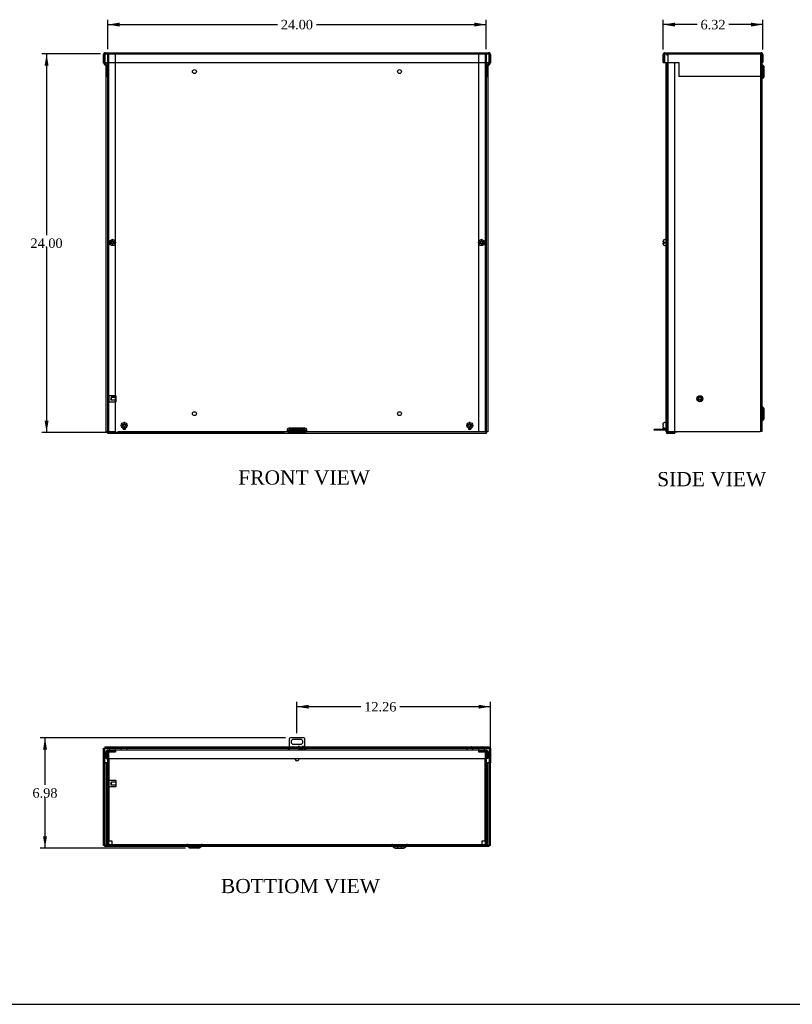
# Model space of a CAD drawing. Header units: inches. Extents: x 1 to 150, y -1 to 99.
# Tile 2 of 6: x 26 to 75, y 0 to 63. Entities that reach past the tile are written whole.
import ezdxf
from ezdxf.enums import TextEntityAlignment as Align
from ezdxf.lldxf.tags import DXFTag

# ---------------------------------------------------------------- set-up
doc = ezdxf.new("R2010")
doc.units = ezdxf.units.IN
doc.header["$MEASUREMENT"] = 0
for name, color, linetype in [('COM55240', 7, 'Continuous'), ('COM55636-28', 7, 'Continuous'), ('COM55638-28', 7, 'Continuous'), ('COM55639-28', 7, 'Continuous'), ('COM70786-13', 7, 'Continuous'), ('Default', 7, 'Continuous'), ('RVT19019', 7, 'Continuous'), ('SCS19491', 7, 'Continuous'), ('STD26152', 7, 'Continuous')]:
    doc.layers.add(name, color=color, linetype=linetype)
doc.styles.add('SEACAD_Times_New_Roman', font='times.ttf')
tags = doc.linetypes.add('HIDDEN2', pattern=[0.1875, 0.125, -0.0625]).pattern_tags.tags
tags[6:7] = [DXFTag(74, 4), DXFTag(75, 0), DXFTag(340, '0'), DXFTag(46, 0.0), DXFTag(50, 0.0), DXFTag(44, 0.0), DXFTag(45, 0.0)]
tags[4:5] = [DXFTag(74, 4), DXFTag(75, 0), DXFTag(340, '0'), DXFTag(46, 0.0), DXFTag(50, 0.0), DXFTag(44, 0.0), DXFTag(45, 0.0)]
doc.dimstyles.new('HAMMOND_(STH_-_120x80)', dxfattribs={"dimtxt": 0.6, "dimasz": 0.75, "dimexe": 0.3, "dimexo": 0.3, "dimgap": 0.15, "dimtad": 0, "dimtih": 1, "dimtoh": 1, "dimzin": 0, "dimdsep": 46, "dimtxsty": 'SEACAD_Times_New_Roman', "dimblk1": '_SE_FILLED', "dimblk2": '_SE_FILLED', "dimsah": 1, "dimcen": 0.3, "dimadec": 0, "dimazin": 0, "dimtfac": 0.8, "dimtofl": 0, "dimtmove": 0, "dimatfit": 3, "dimfxl": 1, "dimtolj": 1, "dimtzin": 0, "dimarcsym": 0})

# ---------------------------------------------------------------- blocks, each defined once
blk = doc.blocks.new('SE')
at = {"layer": 'COM55240', "color": 7, "linetype": 'Continuous'}
for p, q in [((43.871, 36.751), (43.871, 36.835)), ((43.871, 36.835), (44.121, 36.835)), ((44.121, 36.835), (44.121, 36.751)), ((43.246, 36.691), (43.246, 36.748)), ((43.309, 36.748), (43.246, 36.748)), ((43.309, 36.691), (43.246, 36.691)), ((44.184, 36.748), (43.309, 36.748)), ((43.309, 36.691), (43.309, 36.748)), ((44.184, 36.691), (43.309, 36.691)), ((43.871, 36.751), (43.871, 36.748)), ((44.121, 36.748), (44.121, 36.751)), ((44.184, 36.691), (44.184, 36.748)), ((44.246, 36.748), (44.184, 36.748)), ((44.246, 36.691), (44.184, 36.691)), ((44.246, 36.691), (44.246, 36.748))]:
    blk.add_line(p, q, dxfattribs=at)
at = {"layer": 'COM55636-28', "color": 7, "linetype": 'HIDDEN2'}
for p, q in [((31.746, 36.619), (31.746, 60.547)), ((31.818, 36.619), (31.818, 60.547)), ((32.246, 36.619), (32.246, 60.547)), ((55.246, 60.547), (55.246, 36.619)), ((55.674, 60.547), (55.674, 36.619)), ((55.746, 60.547), (55.746, 36.619)), ((31.746, 36.619), (31.854, 36.619)), ((31.854, 36.619), (32.246, 36.619)), ((32.377, 36.619), (43.145, 36.619)), ((44.348, 36.619), (55.246, 36.619)), ((55.246, 36.619), (55.638, 36.619)), ((55.638, 36.619), (55.746, 36.619))]:
    blk.add_line(p, q, dxfattribs=at)
for centre, radius in [((37.246, 59.422), 0.125), ((50.246, 59.422), 0.125), ((32.05, 48.583), 0.085), ((55.442, 48.583), 0.085), ((37.246, 37.744), 0.125), ((50.246, 37.744), 0.125)]:
    blk.add_circle(centre, radius, dxfattribs=at)
at = {"layer": 'COM55638-28', "color": 7, "linetype": 'Continuous'}
for p, q in [((31.653, 36.592), (31.653, 59.994)), ((55.84, 59.994), (55.84, 36.592)), ((32.684, 36.848), (32.684, 36.843)), ((32.902, 36.843), (32.902, 36.848)), ((43.871, 36.817), (43.246, 36.817)), ((44.246, 36.817), (44.121, 36.817)), ((54.591, 36.848), (54.591, 36.843)), ((54.809, 36.843), (54.809, 36.848)), ((31.761, 36.592), (31.653, 36.592)), ((31.761, 36.484), (31.761, 36.592)), ((55.732, 36.484), (31.761, 36.484)), ((43.246, 36.577), (44.246, 36.577)), ((43.246, 36.547), (44.246, 36.547)), ((55.84, 36.592), (55.732, 36.592)), ((55.732, 36.592), (55.732, 36.484))]:
    blk.add_line(p, q, dxfattribs=at)
for centre, radius, start, end in [((32.051, 48.665), 0.109, 67.4492, 111.85208), ((55.442, 48.665), 0.109, 68.14792, 112.5508), ((32.793, 36.843), 0.109, 180, 0), ((43.246, 36.692), 0.125, 90, 233.1301), ((44.246, 36.692), 0.125, 306.8699, 90), ((54.7, 36.843), 0.109, 180, 0), ((43.251, 36.64), 0.0935, 211.03292, 266.8455), ((43.243, 36.754), 0.178, 246.20539, 271.09008), ((44.241, 36.64), 0.0935, 273.1545, 328.96708), ((44.249, 36.755), 0.178, 268.95552, 293.74901)]:
    blk.add_arc(centre, radius, start, end, dxfattribs=at)
at = {"layer": 'COM55639-28', "color": 7, "linetype": 'Continuous'}
for p, q in [((31.559, 60.613), (31.559, 60.511)), ((31.559, 60.511), (31.559, 60.613)), ((31.595, 60.619), (55.898, 60.619)), ((55.934, 60.613), (55.934, 60.511)), ((55.934, 60.511), (55.934, 60.613)), ((31.487, 59.994), (31.487, 60.511)), ((31.487, 59.994), (31.559, 59.994)), ((31.487, 59.976), (31.487, 59.994)), ((31.559, 59.994), (31.559, 60.511)), ((31.559, 60.511), (31.559, 59.994)), ((31.559, 59.994), (55.934, 59.994)), ((31.559, 59.976), (31.559, 59.994)), ((31.653, 59.867), (31.569, 59.951)), ((55.923, 59.951), (55.84, 59.867)), ((55.934, 60.511), (55.934, 59.994)), ((55.934, 59.994), (55.934, 60.511)), ((56.006, 59.994), (55.934, 59.994)), ((55.934, 59.994), (55.934, 59.976)), ((56.006, 60.511), (56.006, 59.994)), ((56.006, 59.994), (56.006, 59.976)), ((31.653, 59.765), (31.518, 59.9)), ((55.974, 59.9), (55.84, 59.765))]:
    blk.add_line(p, q, dxfattribs=at)
at = {"layer": 'COM55639-28', "color": 7, "linetype": 'HIDDEN2'}
for p, q in [((31.595, 60.547), (31.595, 60.619)), ((31.595, 60.547), (55.898, 60.547)), ((55.898, 60.547), (55.898, 60.619)), ((31.714, 59.805), (31.653, 59.867)), ((31.664, 59.754), (31.653, 59.765)), ((31.674, 59.119), (31.674, 59.729)), ((55.84, 59.867), (55.778, 59.805)), ((55.818, 59.729), (55.818, 59.119)), ((55.84, 59.765), (55.829, 59.754)), ((31.746, 59.119), (31.674, 59.119)), ((55.746, 59.119), (55.818, 59.119))]:
    blk.add_line(p, q, dxfattribs=at)
at = {"layer": 'COM55639-28', "color": 7, "linetype": 'Continuous'}
for centre, radius, start, end in [((31.595, 60.511), 0.108, 109.47122, 180), ((31.595, 60.511), 0.108, 90, 109.47122), ((55.898, 60.511), 0.108, 70.52878, 90), ((55.898, 60.511), 0.108, 0, 70.52878), ((31.595, 59.976), 0.108, 180, 225), ((31.595, 59.976), 0.036, 180, 225), ((55.898, 59.976), 0.036, 315, 0), ((55.898, 59.976), 0.108, 315, 0)]:
    blk.add_arc(centre, radius, start, end, dxfattribs=at)
at = {"layer": 'COM55639-28', "color": 7, "linetype": 'HIDDEN2'}
for centre, radius, start, end in [((31.595, 60.511), 0.036, 90, 180), ((55.898, 60.511), 0.036, 0, 90), ((31.638, 59.729), 0.036, 0, 45), ((31.638, 59.729), 0.108, 0, 45), ((55.854, 59.729), 0.108, 135, 180), ((55.854, 59.729), 0.036, 135, 180)]:
    blk.add_arc(centre, radius, start, end, dxfattribs=at)
at = {"layer": 'COM55639-28', "color": 7, "linetype": 'Continuous'}
for centre, start_param, end_param in [((31.595, 60.511), 3.141593, 3.48143), ((55.898, 60.511), 2.801756, 3.141593)]:
    blk.add_ellipse(centre, major_axis=(0, -0.108), ratio=0.997813, start_param=start_param, end_param=end_param, dxfattribs=at)
at = {"layer": 'COM55639-28', "color": 7, "linetype": 'HIDDEN2'}
for centre, start_param, end_param in [((31.595, 60.511), 3.141593, 4.712389), ((55.898, 60.511), 1.570796, 3.141593)]:
    blk.add_ellipse(centre, major_axis=(0, -0.036), ratio=0.997813, start_param=start_param, end_param=end_param, dxfattribs=at)
at = {"layer": 'COM70786-13', "color": 7, "linetype": 'Continuous'}
for p, q in [((43.246, 36.691), (43.121, 36.691)), ((44.246, 36.619), (43.145, 36.619)), ((44.348, 36.619), (44.246, 36.619))]:
    blk.add_line(p, q, dxfattribs=at)
for points, knots in [([(44.246, 36.619), (44.253, 36.619), (44.26, 36.619), (44.273, 36.619), (44.279, 36.619), (44.292, 36.62), (44.299, 36.621), (44.31, 36.624), (44.316, 36.626), (44.327, 36.632), (44.332, 36.636), (44.341, 36.648), (44.346, 36.655), (44.353, 36.672), (44.356, 36.681), (44.362, 36.703), (44.365, 36.715), (44.366, 36.727)], [0, 0, 0, 0, 0.125, 0.125, 0.25, 0.25, 0.375, 0.375, 0.5, 0.5, 0.625, 0.625, 0.75, 0.75, 0.875, 0.875, 1, 1, 1, 1]), ([(44.246, 36.691), (44.249, 36.691), (44.255, 36.691), (44.264, 36.691), (44.273, 36.691), (44.282, 36.691), (44.29, 36.691), (44.298, 36.691), (44.306, 36.692), (44.314, 36.693), (44.324, 36.695), (44.336, 36.698), (44.347, 36.704), (44.355, 36.71), (44.359, 36.715), (44.363, 36.721), (44.365, 36.725), (44.366, 36.727)], [0, 0, 0, 0, 0.064467, 0.128729, 0.192586, 0.25584, 0.318296, 0.379772, 0.440105, 0.499142, 0.556739, 0.680356, 0.795221, 0.84942, 0.9015, 0.95162, 1, 1, 1, 1])]:
    blk.add_open_spline(points, degree=3, knots=knots, dxfattribs=at)
at = {"layer": 'RVT19019', "color": 7, "linetype": 'Continuous'}
for p, q in [((43.684, 36.817), (43.684, 36.748)), ((43.809, 36.748), (43.809, 36.817)), ((43.641, 36.579), (43.851, 36.579))]:
    blk.add_line(p, q, dxfattribs=at)
for centre, start, end in [((43.641, 36.599), 90, 270), ((43.851, 36.599), 270, 90)]:
    blk.add_arc(centre, 0.02, start, end, dxfattribs=at)
at = {"layer": 'SCS19491', "color": 7, "linetype": 'Continuous'}
for p, q in [((32.07, 48.707), (32.011, 48.705)), ((32.011, 48.705), (32.012, 48.672)), ((32.012, 48.672), (32.014, 48.613)), ((32.072, 48.678), (32.07, 48.707)), ((32.074, 48.613), (32.072, 48.678)), ((55.472, 48.705), (55.412, 48.702)), ((55.412, 48.702), (55.413, 48.676)), ((55.413, 48.676), (55.416, 48.613)), ((55.473, 48.675), (55.472, 48.705)), ((55.476, 48.613), (55.473, 48.675)), ((31.957, 48.613), (31.866, 48.613)), ((31.866, 48.553), (31.957, 48.553)), ((32.014, 48.613), (31.957, 48.613)), ((31.957, 48.553), (32.017, 48.553)), ((32.017, 48.553), (32.019, 48.49)), ((32.019, 48.49), (32.02, 48.461)), ((32.02, 48.461), (32.08, 48.463)), ((32.143, 48.613), (32.074, 48.613)), ((32.077, 48.553), (32.143, 48.553)), ((32.079, 48.49), (32.077, 48.553)), ((32.08, 48.463), (32.079, 48.49)), ((32.234, 48.613), (32.143, 48.613)), ((32.143, 48.553), (32.234, 48.553)), ((55.349, 48.613), (55.258, 48.613)), ((55.258, 48.553), (55.349, 48.553)), ((55.416, 48.613), (55.349, 48.613)), ((55.349, 48.553), (55.418, 48.553)), ((55.418, 48.553), (55.421, 48.488)), ((55.421, 48.488), (55.422, 48.459)), ((55.422, 48.459), (55.482, 48.461)), ((55.535, 48.613), (55.476, 48.613)), ((55.478, 48.553), (55.535, 48.553)), ((55.48, 48.493), (55.478, 48.553)), ((55.482, 48.461), (55.48, 48.493)), ((55.626, 48.613), (55.535, 48.613)), ((55.535, 48.553), (55.626, 48.553)), ((32.7, 37.031), (32.671, 37.03)), ((32.671, 37.03), (32.673, 36.97)), ((32.673, 36.97), (32.7, 36.971)), ((32.763, 37.034), (32.7, 37.031)), ((32.7, 36.971), (32.763, 36.974)), ((32.763, 37.184), (32.763, 37.093)), ((32.763, 37.093), (32.763, 37.034)), ((32.763, 36.974), (32.763, 36.908)), ((32.763, 36.908), (32.763, 36.817)), ((32.823, 37.093), (32.823, 37.184)), ((32.823, 37.036), (32.823, 37.093)), ((32.882, 37.039), (32.823, 37.036)), ((32.823, 36.976), (32.888, 36.979)), ((32.823, 36.908), (32.823, 36.976)), ((32.823, 36.817), (32.823, 36.908)), ((32.914, 37.04), (32.882, 37.039)), ((32.888, 36.979), (32.917, 36.98)), ((32.917, 36.98), (32.914, 37.04)), ((54.607, 37.031), (54.578, 37.03)), ((54.578, 37.03), (54.58, 36.97)), ((54.58, 36.97), (54.607, 36.971)), ((54.67, 37.034), (54.607, 37.031)), ((54.607, 36.971), (54.67, 36.974)), ((54.67, 37.184), (54.67, 37.093)), ((54.67, 37.093), (54.67, 37.034)), ((54.67, 36.974), (54.67, 36.908)), ((54.67, 36.908), (54.67, 36.817)), ((54.73, 37.093), (54.73, 37.184)), ((54.73, 37.036), (54.73, 37.093)), ((54.789, 37.039), (54.73, 37.036)), ((54.73, 36.976), (54.795, 36.979)), ((54.73, 36.908), (54.73, 36.976)), ((54.73, 36.817), (54.73, 36.908)), ((54.821, 37.04), (54.789, 37.039)), ((54.795, 36.979), (54.824, 36.98)), ((54.824, 36.98), (54.821, 37.04))]:
    blk.add_line(p, q, dxfattribs=at)
for centre in [(32.05, 48.583), (55.442, 48.583), (32.793, 37), (54.7, 37)]:
    blk.add_circle(centre, 0.187, dxfattribs=at)
for centre, start, end in [((32.05, 48.583), 170.73033, 189.26967), ((32.05, 48.583), 350.73033, 9.26967), ((55.442, 48.583), 170.73033, 189.26967), ((55.442, 48.583), 350.73033, 9.26967), ((32.793, 37), 80.73033, 99.26967), ((32.793, 37), 260.73033, 279.26967), ((54.7, 37), 80.73033, 99.26967), ((54.7, 37), 260.73033, 279.26967)]:
    blk.add_arc(centre, 0.186, start, end, dxfattribs=at)
at = {"layer": 'STD26152', "color": 7, "linetype": 'HIDDEN2'}
for p, q in [((31.838, 38.878), (31.818, 38.858)), ((31.838, 38.503), (31.838, 38.878)), ((32.258, 38.878), (31.838, 38.878)), ((31.958, 38.769), (31.911, 38.691)), ((31.911, 38.691), (31.958, 38.613)), ((32.278, 38.786), (31.958, 38.786)), ((31.958, 38.786), (31.958, 38.769)), ((31.958, 38.769), (31.958, 38.613)), ((32.278, 38.769), (31.958, 38.769)), ((32.258, 38.878), (32.258, 38.503)), ((32.278, 38.858), (32.258, 38.878)), ((32.278, 38.523), (32.278, 38.858)), ((31.818, 38.523), (31.838, 38.503)), ((31.838, 38.503), (32.258, 38.503)), ((31.958, 38.613), (32.278, 38.613)), ((31.958, 38.596), (31.958, 38.613)), ((32.278, 38.596), (31.958, 38.596)), ((32.258, 38.503), (32.278, 38.523))]:
    blk.add_line(p, q, dxfattribs=at)
blk = doc.blocks.new('SE4')
at = {"layer": 'COM55240', "color": 7, "linetype": 'Continuous'}
for p, q in [((66.397, 36.691), (66.397, 36.748)), ((66.46, 36.748), (66.397, 36.748)), ((66.46, 36.691), (66.397, 36.691)), ((67.146, 36.748), (66.46, 36.748)), ((66.46, 36.691), (66.46, 36.748)), ((67.146, 36.691), (66.46, 36.691)), ((67.046, 36.814), (66.91, 36.751)), ((67.116, 36.784), (67.039, 36.748)), ((67.116, 36.784), (67.102, 36.813))]:
    blk.add_line(p, q, dxfattribs=at)
blk.add_arc((66.897, 36.777), 0.029, 270, 295, dxfattribs=at)
at = {"layer": 'COM55636-28', "color": 7, "linetype": 'HIDDEN2'}
for p, q in [((67.218, 60.439), (67.218, 60.547)), ((67.29, 36.619), (67.29, 60.547)), ((73.146, 60.547), (73.146, 36.619)), ((73.182, 60.547), (73.218, 60.547)), ((67.218, 36.619), (67.218, 59.994)), ((73.294, 59.718), (73.176, 59.836)), ((73.302, 59.697), (73.302, 59.147)), ((73.374, 59.547), (73.302, 59.547)), ((73.302, 59.297), (73.374, 59.297)), ((73.176, 59.008), (73.294, 59.125)), ((67.29, 48.668), (67.218, 48.668)), ((67.218, 48.498), (67.29, 48.498)), ((73.294, 38.04), (73.176, 38.158)), ((73.176, 37.33), (73.294, 37.447)), ((73.302, 38.019), (73.302, 37.469)), ((73.374, 37.869), (73.302, 37.869)), ((73.302, 37.619), (73.374, 37.619)), ((67.218, 36.619), (67.326, 36.619)), ((67.326, 36.619), (67.708, 36.619))]:
    blk.add_line(p, q, dxfattribs=at)
at = {"layer": 'COM55636-28', "color": 7, "linetype": 'Continuous'}
for p, q in [((73.218, 59.994), (73.218, 36.619)), ((73.345, 59.769), (73.227, 59.887)), ((73.374, 59.147), (73.374, 59.697)), ((73.227, 58.957), (73.345, 59.074)), ((73.345, 38.091), (73.227, 38.209)), ((73.374, 37.469), (73.374, 38.019)), ((73.227, 37.279), (73.345, 37.396)), ((67.708, 36.619), (73.11, 36.619)), ((73.218, 36.619), (73.11, 36.619))]:
    blk.add_line(p, q, dxfattribs=at)
at = {"layer": 'COM55636-28', "color": 7, "linetype": 'HIDDEN2'}
for centre, radius, start, end in [((73.248, 59.908), 0.102, 180, 225), ((73.272, 59.697), 0.03, 0, 45), ((73.248, 58.936), 0.102, 135, 180), ((73.272, 59.147), 0.03, 315, 0), ((73.248, 38.23), 0.102, 180, 225), ((73.272, 38.019), 0.03, 0, 45), ((73.272, 37.469), 0.03, 315, 0), ((73.248, 37.258), 0.102, 135, 180)]:
    blk.add_arc(centre, radius, start, end, dxfattribs=at)
at = {"layer": 'COM55636-28', "color": 7, "linetype": 'Continuous'}
for centre, radius, start, end in [((73.248, 59.908), 0.03, 180, 225), ((73.272, 59.697), 0.102, 0, 45), ((73.248, 58.936), 0.03, 135, 180), ((73.272, 59.147), 0.102, 315, 0), ((73.248, 38.23), 0.03, 180, 225), ((73.272, 38.019), 0.102, 0, 45), ((73.272, 37.469), 0.102, 315, 0), ((73.248, 37.258), 0.03, 135, 180)]:
    blk.add_arc(centre, radius, start, end, dxfattribs=at)
at = {"layer": 'COM55638-28', "color": 7, "linetype": 'Continuous'}
for p, q in [((67.146, 36.592), (67.146, 59.994)), ((67.708, 36.592), (67.708, 59.994)), ((67.254, 36.592), (67.146, 36.592)), ((67.254, 36.592), (67.708, 36.592)), ((67.708, 36.556), (67.254, 36.556)), ((67.708, 36.484), (67.254, 36.484)), ((67.708, 36.484), (67.708, 36.556))]:
    blk.add_line(p, q, dxfattribs=at)
for radius in [0.108, 0.036]:
    blk.add_arc((67.254, 36.592), radius, 180, 270, dxfattribs=at)
at = {"layer": 'COM55639-28', "color": 7, "linetype": 'Continuous'}
for p, q in [((67.04, 60.511), (67.04, 60.613)), ((67.04, 60.613), (67.04, 60.511)), ((67.076, 60.619), (73.182, 60.619)), ((73.218, 60.511), (73.218, 60.613)), ((73.218, 60.613), (73.218, 60.511)), ((66.968, 59.994), (66.968, 60.511)), ((66.968, 59.994), (67.04, 59.994)), ((67.04, 60.511), (67.04, 59.994)), ((67.04, 59.994), (67.04, 60.511)), ((67.04, 59.994), (67.968, 59.994)), ((67.968, 59.994), (67.968, 59.976)), ((67.968, 59.976), (67.968, 59.9)), ((73.218, 59.976), (73.218, 60.511)), ((73.218, 60.511), (73.218, 59.994)), ((73.29, 59.994), (73.218, 59.994)), ((73.218, 59.976), (73.218, 59.9)), ((73.29, 60.511), (73.29, 59.994)), ((67.968, 59.9), (67.968, 59.754)), ((67.968, 59.754), (67.968, 59.729)), ((67.968, 59.729), (67.968, 59.119)), ((73.218, 59.9), (73.218, 59.754)), ((73.218, 59.754), (73.218, 59.729)), ((73.218, 59.729), (73.218, 59.119)), ((73.218, 59.119), (67.968, 59.119))]:
    blk.add_line(p, q, dxfattribs=at)
at = {"layer": 'COM55639-28', "color": 7, "linetype": 'HIDDEN2'}
for p, q in [((67.076, 60.547), (67.076, 60.619)), ((67.076, 60.547), (73.182, 60.547)), ((73.182, 60.547), (73.182, 60.619))]:
    blk.add_line(p, q, dxfattribs=at)
at = {"layer": 'COM55639-28', "color": 7, "linetype": 'Continuous'}
for centre, start, end in [((67.076, 60.511), 109.47122, 180), ((67.076, 60.511), 90, 109.47122), ((73.182, 60.511), 70.52878, 90), ((73.182, 60.511), 0, 70.52878)]:
    blk.add_arc(centre, 0.108, start, end, dxfattribs=at)
at = {"layer": 'COM55639-28', "color": 7, "linetype": 'HIDDEN2'}
for centre, start, end in [((67.076, 60.511), 90, 180), ((73.182, 60.511), 0, 90)]:
    blk.add_arc(centre, 0.036, start, end, dxfattribs=at)
at = {"layer": 'COM55639-28', "color": 7, "linetype": 'Continuous'}
for centre, start_param, end_param in [((67.076, 60.511), 3.141593, 3.48143), ((73.182, 60.511), 2.801756, 3.141593)]:
    blk.add_ellipse(centre, major_axis=(0, -0.108), ratio=0.997813, start_param=start_param, end_param=end_param, dxfattribs=at)
at = {"layer": 'COM55639-28', "color": 7, "linetype": 'HIDDEN2'}
for centre, start_param, end_param in [((67.076, 60.511), 3.141593, 4.712389), ((73.182, 60.511), 1.570796, 3.141593)]:
    blk.add_ellipse(centre, major_axis=(0, -0.036), ratio=0.997813, start_param=start_param, end_param=end_param, dxfattribs=at)
at = {"layer": 'RVT19019', "color": 7, "linetype": 'Continuous'}
blk.add_line((67.823, 36.579), (67.613, 36.579), dxfattribs=at)
for centre, start, end in [((67.613, 36.599), 200.48732, 270), ((67.823, 36.599), 270, 90)]:
    blk.add_arc(centre, 0.02, start, end, dxfattribs=at)
at = {"layer": 'SCS19491', "color": 7, "linetype": 'Continuous'}
for p, q in [((66.971, 48.676), (66.971, 48.678)), ((66.971, 48.613), (66.971, 48.675)), ((66.976, 48.705), (66.975, 48.702)), ((67.121, 48.77), (67.061, 48.77)), ((67.046, 48.613), (66.971, 48.613)), ((66.971, 48.553), (67.046, 48.553)), ((66.971, 48.493), (66.971, 48.553)), ((66.971, 48.493), (66.971, 48.488)), ((66.977, 48.461), (66.971, 48.493)), ((66.976, 48.46), (66.977, 48.461)), ((67.046, 48.613), (67.046, 48.553)), ((67.061, 48.395), (67.121, 48.395)), ((66.971, 37.039), (66.971, 37.093)), ((66.977, 37.04), (66.971, 37.039)), ((66.971, 37.039), (66.971, 37.036)), ((66.971, 37.036), (66.971, 37.034)), ((66.977, 37.036), (66.971, 37.036)), ((66.971, 37.034), (66.971, 37.031)), ((66.971, 37.034), (66.976, 37.034)), ((66.971, 36.908), (66.971, 36.979)), ((66.976, 36.98), (66.977, 37.04)), ((67.046, 37.184), (67.046, 37.187)), ((67.046, 36.817), (67.046, 36.814)), ((67.121, 37.188), (67.061, 37.188)), ((67.061, 36.813), (67.121, 36.813))]:
    blk.add_line(p, q, dxfattribs=at)
for centre, radius, start, end in [((67.069, 48.675), 0.0981, 162.73358, 180.12062), ((67.061, 48.68), 0.09, 90, 165.03354), ((67.121, 48.745), 0.025, 0, 90), ((67.065, 48.488), 0.0938, 179.9209, 197.91458), ((67.061, 48.485), 0.09, 196.81186, 270), ((67.121, 48.42), 0.025, 270, 0), ((67.061, 37.098), 0.09, 90, 99.59407), ((67.121, 37.163), 0.025, 0, 90), ((67.121, 36.838), 0.025, 270, 0), ((67.061, 36.903), 0.09, 260.40593, 270)]:
    blk.add_arc(centre, radius, start, end, dxfattribs=at)
for points in [[(66.971, 37.093), (66.971, 37.098), (66.972, 37.104), (66.973, 37.114), (66.975, 37.12), (66.978, 37.13), (66.98, 37.135), (66.986, 37.144), (66.989, 37.148), (66.995, 37.157), (66.999, 37.16), (67.007, 37.167), (67.012, 37.17), (67.021, 37.176), (67.026, 37.178), (67.036, 37.182), (67.041, 37.183), (67.046, 37.184)], [(67.046, 36.817), (67.041, 36.817), (67.036, 36.819), (67.026, 36.822), (67.021, 36.825), (67.012, 36.83), (67.007, 36.833), (66.999, 36.84), (66.995, 36.844), (66.989, 36.852), (66.986, 36.857), (66.98, 36.866), (66.978, 36.871), (66.975, 36.881), (66.973, 36.886), (66.972, 36.897), (66.971, 36.902), (66.971, 36.908)]]:
    blk.add_open_spline(points, degree=3, knots=[0, 0, 0, 0, 0.125, 0.125, 0.25, 0.25, 0.375, 0.375, 0.5, 0.5, 0.625, 0.625, 0.75, 0.75, 0.875, 0.875, 1, 1, 1, 1], dxfattribs=at)
for points in [[(66.971, 37.031), (66.971, 37.031), (66.973, 37.031), (66.976, 37.03)], [(66.971, 36.979), (66.971, 36.979), (66.973, 36.98), (66.976, 36.98)]]:
    blk.add_open_spline(points, degree=3, dxfattribs=at)
at = {"layer": 'STD26152', "color": 7, "linetype": 'HIDDEN2'}
for radius in [0.188, 0.168, 0.095, 0.0781]:
    blk.add_circle((69.29, 38.691), radius, dxfattribs=at)
blk = doc.blocks.new('SE6')
at = {"layer": 'COM55240', "color": 7, "linetype": 'Continuous'}
for p, q in [((43.246, 17.132), (43.246, 16.436)), ((44.184, 17.194), (43.309, 17.194)), ((43.965, 17.101), (43.527, 17.101)), ((44.246, 16.436), (44.246, 17.132)), ((43.527, 16.788), (43.965, 16.788)), ((43.871, 16.694), (43.871, 16.476)), ((43.871, 16.694), (43.871, 16.694)), ((43.871, 16.658), (43.871, 16.694)), ((43.871, 16.658), (43.871, 16.476)), ((43.871, 16.476), (44.121, 16.476)), ((43.871, 16.476), (44.121, 16.476)), ((44.121, 16.476), (44.121, 16.694)), ((44.121, 16.694), (44.121, 16.694)), ((44.121, 16.694), (44.121, 16.658)), ((44.121, 16.476), (44.121, 16.658))]:
    blk.add_line(p, q, dxfattribs=at)
blk.add_circle((43.496, 16.594), 0.0625, dxfattribs=at)
for centre, radius, start, end in [((43.36, 17.081), 0.125, 114.29519, 155.70481), ((43.527, 16.944), 0.156, 90, 270), ((43.965, 16.944), 0.156, 270, 90), ((44.132, 17.081), 0.125, 24.29519, 65.70481)]:
    blk.add_arc(centre, radius, start, end, dxfattribs=at)
at = {"layer": 'COM55636-28', "color": 7, "linetype": 'Continuous'}
for p, q in [((31.746, 10.482), (31.746, 16.266)), ((55.746, 16.266), (55.746, 10.482)), ((31.818, 10.482), (31.818, 15.884)), ((55.674, 15.884), (55.674, 10.482)), ((31.854, 10.446), (55.638, 10.446)), ((31.854, 10.374), (55.638, 10.374)), ((36.781, 10.365), (36.899, 10.247)), ((37.521, 10.217), (36.971, 10.217)), ((37.594, 10.247), (37.711, 10.365)), ((49.781, 10.365), (49.899, 10.247)), ((49.971, 10.217), (50.521, 10.217)), ((50.594, 10.247), (50.711, 10.365))]:
    blk.add_line(p, q, dxfattribs=at)
at = {"layer": 'COM55636-28', "color": 7, "linetype": 'HIDDEN2'}
for p, q in [((31.818, 15.884), (31.818, 16.266)), ((31.854, 16.374), (32.246, 16.374)), ((31.854, 16.302), (32.246, 16.302)), ((31.965, 16.374), (31.965, 16.302)), ((32.135, 16.302), (32.135, 16.374)), ((32.246, 16.374), (32.246, 16.302)), ((55.246, 16.374), (55.246, 16.302)), ((55.246, 16.374), (55.638, 16.374)), ((55.246, 16.302), (55.638, 16.302)), ((55.357, 16.374), (55.357, 16.302)), ((55.527, 16.302), (55.527, 16.374)), ((55.674, 16.266), (55.674, 15.884)), ((36.832, 10.416), (36.95, 10.298)), ((37.521, 10.289), (36.971, 10.289)), ((37.121, 10.289), (37.121, 10.217)), ((37.371, 10.217), (37.371, 10.289)), ((37.543, 10.298), (37.66, 10.416)), ((49.832, 10.416), (49.95, 10.298)), ((50.521, 10.289), (49.971, 10.289)), ((50.121, 10.289), (50.121, 10.217)), ((50.371, 10.217), (50.371, 10.289)), ((50.543, 10.298), (50.66, 10.416))]:
    blk.add_line(p, q, dxfattribs=at)
at = {"layer": 'COM55636-28', "color": 7, "linetype": 'Continuous'}
for centre, radius, start, end in [((31.854, 16.266), 0.108, 149.9674, 180), ((55.638, 16.266), 0.108, 0, 30.0326), ((31.854, 10.482), 0.108, 180, 270), ((31.854, 10.482), 0.036, 180, 270), ((36.76, 10.344), 0.03, 45, 90), ((36.971, 10.319), 0.102, 225, 270), ((37.521, 10.319), 0.102, 270, 315), ((37.732, 10.344), 0.03, 90, 135), ((49.76, 10.344), 0.03, 45, 90), ((49.971, 10.319), 0.102, 225, 270), ((50.521, 10.319), 0.102, 270, 315), ((50.732, 10.344), 0.03, 90, 135), ((55.638, 10.482), 0.108, 270, 0), ((55.638, 10.482), 0.036, 270, 0)]:
    blk.add_arc(centre, radius, start, end, dxfattribs=at)
at = {"layer": 'COM55636-28', "color": 7, "linetype": 'HIDDEN2'}
for centre, radius, start, end in [((31.854, 16.266), 0.108, 90, 149.9674), ((31.854, 16.266), 0.036, 90, 180), ((55.638, 16.266), 0.108, 30.0326, 90), ((55.638, 16.266), 0.036, 0, 90), ((36.76, 10.344), 0.102, 45, 90), ((36.971, 10.319), 0.03, 225, 270), ((37.521, 10.319), 0.03, 270, 315), ((37.732, 10.344), 0.102, 90, 135), ((49.76, 10.344), 0.102, 45, 90), ((49.971, 10.319), 0.03, 225, 270), ((50.521, 10.319), 0.03, 270, 315), ((50.732, 10.344), 0.102, 90, 135)]:
    blk.add_arc(centre, radius, start, end, dxfattribs=at)
at = {"layer": 'COM55638-28', "color": 7, "linetype": 'Continuous'}
for p, q in [((31.653, 15.884), (31.653, 16.338)), ((31.725, 15.884), (31.725, 16.338)), ((31.761, 16.446), (43.171, 16.446)), ((31.761, 16.338), (31.761, 16.446)), ((31.761, 16.338), (31.761, 15.884)), ((43.246, 16.446), (43.171, 16.446)), ((43.246, 16.436), (44.246, 16.436)), ((44.321, 16.446), (44.246, 16.446)), ((44.321, 16.446), (55.732, 16.446)), ((55.732, 16.446), (55.732, 16.338)), ((55.732, 15.884), (55.732, 16.338)), ((55.768, 16.338), (55.768, 15.884)), ((55.84, 16.338), (55.84, 15.884)), ((31.653, 15.884), (31.725, 15.884)), ((31.761, 15.884), (55.732, 15.884)), ((55.84, 15.884), (55.768, 15.884))]:
    blk.add_line(p, q, dxfattribs=at)
for centre, radius, start, end in [((31.761, 16.338), 0.108, 90, 180), ((31.761, 16.338), 0.036, 90, 180), ((55.732, 16.338), 0.108, 0, 90), ((55.732, 16.338), 0.036, 0, 90)]:
    blk.add_arc(centre, radius, start, end, dxfattribs=at)
for points in [[(43.171, 16.446), (43.176, 16.446), (43.182, 16.445), (43.194, 16.443), (43.2, 16.441), (43.213, 16.439), (43.219, 16.438), (43.233, 16.436), (43.239, 16.436), (43.246, 16.436)], [(44.246, 16.436), (44.253, 16.436), (44.26, 16.436), (44.273, 16.438), (44.279, 16.439), (44.292, 16.441), (44.298, 16.443), (44.31, 16.445), (44.316, 16.446), (44.321, 16.446)]]:
    blk.add_open_spline(points, degree=3, knots=[0, 0, 0, 0, 0.25, 0.25, 0.5, 0.5, 0.75, 0.75, 1, 1, 1, 1], dxfattribs=at)
at = {"layer": 'COM55639-28', "color": 7, "linetype": 'Continuous'}
for p, q in [((31.487, 16.552), (31.559, 16.552)), ((31.487, 15.624), (31.487, 16.552)), ((31.559, 16.624), (31.559, 16.552)), ((31.559, 16.624), (43.246, 16.624)), ((31.559, 16.552), (31.595, 16.516)), ((31.559, 15.624), (31.559, 16.552)), ((31.559, 16.552), (31.595, 16.516)), ((31.559, 16.552), (31.868, 16.552)), ((32.233, 16.552), (32.608, 16.552)), ((32.763, 16.552), (32.823, 16.552)), ((32.978, 16.552), (43.246, 16.552)), ((43.441, 16.624), (43.551, 16.624)), ((43.451, 16.552), (43.542, 16.552)), ((43.871, 16.624), (43.871, 16.624)), ((43.871, 16.552), (43.871, 16.552)), ((44.121, 16.624), (44.121, 16.624)), ((44.121, 16.552), (44.121, 16.552)), ((44.246, 16.624), (55.934, 16.624)), ((44.246, 16.552), (54.515, 16.552)), ((54.67, 16.552), (54.73, 16.552)), ((54.885, 16.552), (55.26, 16.552)), ((55.625, 16.552), (55.934, 16.552)), ((55.934, 16.552), (55.898, 16.516)), ((55.934, 16.552), (55.898, 16.516)), ((55.934, 16.624), (55.934, 16.552)), ((55.934, 16.552), (55.934, 15.624)), ((56.006, 16.552), (55.934, 16.552)), ((56.006, 16.552), (56.006, 15.624)), ((31.518, 15.624), (31.487, 15.624)), ((31.487, 10.374), (31.487, 15.624)), ((31.664, 15.624), (31.518, 15.624)), ((31.674, 15.624), (31.664, 15.624)), ((31.746, 15.624), (31.674, 15.624)), ((31.674, 10.374), (31.674, 15.624)), ((55.746, 15.624), (55.818, 15.624)), ((55.818, 10.374), (55.818, 15.624)), ((55.829, 15.624), (55.818, 15.624)), ((55.974, 15.624), (55.829, 15.624)), ((56.006, 15.624), (55.974, 15.624)), ((56.006, 10.374), (56.006, 15.624)), ((31.518, 10.374), (31.487, 10.374)), ((31.664, 10.374), (31.518, 10.374)), ((31.559, 10.302), (31.559, 10.374)), ((31.854, 10.374), (31.559, 10.374)), ((36.844, 10.302), (31.559, 10.302)), ((31.674, 10.374), (31.664, 10.374)), ((31.746, 10.374), (31.674, 10.374)), ((31.746, 10.374), (31.746, 10.482)), ((49.844, 10.302), (37.648, 10.302)), ((55.934, 10.302), (50.648, 10.302)), ((55.934, 10.374), (55.638, 10.374)), ((55.746, 10.374), (55.746, 10.482)), ((55.746, 10.374), (55.818, 10.374)), ((55.829, 10.374), (55.818, 10.374)), ((55.974, 10.374), (55.829, 10.374)), ((55.934, 10.302), (55.934, 10.374)), ((56.006, 10.374), (55.974, 10.374))]:
    blk.add_line(p, q, dxfattribs=at)
at = {"layer": 'COM55639-28', "color": 7, "linetype": 'HIDDEN2'}
for p, q in [((31.868, 16.552), (32.233, 16.552)), ((32.608, 16.552), (32.763, 16.552)), ((32.823, 16.552), (32.978, 16.552)), ((43.246, 16.624), (43.441, 16.624)), ((43.246, 16.552), (43.451, 16.552)), ((43.542, 16.552), (43.871, 16.552)), ((43.551, 16.624), (43.871, 16.624)), ((43.871, 16.624), (44.121, 16.624)), ((43.871, 16.552), (44.121, 16.552)), ((44.121, 16.624), (44.246, 16.624)), ((44.121, 16.552), (44.246, 16.552)), ((54.515, 16.552), (54.67, 16.552)), ((54.73, 16.552), (54.885, 16.552)), ((55.26, 16.552), (55.625, 16.552)), ((31.559, 10.374), (31.559, 15.624)), ((55.934, 10.374), (55.934, 15.624)), ((31.559, 10.374), (31.595, 10.41)), ((31.559, 10.374), (31.595, 10.41)), ((37.648, 10.302), (36.844, 10.302)), ((50.648, 10.302), (49.844, 10.302)), ((55.934, 10.374), (55.898, 10.41)), ((55.934, 10.374), (55.898, 10.41))]:
    blk.add_line(p, q, dxfattribs=at)
at = {"layer": 'COM70786-13', "color": 7, "linetype": 'Continuous'}
for p, q in [((31.831, 10.647), (31.831, 15.884)), ((55.661, 15.884), (55.661, 10.647)), ((31.939, 10.647), (31.831, 10.647)), ((32.033, 10.647), (31.939, 10.647)), ((32.033, 10.554), (32.033, 10.647)), ((55.459, 10.647), (55.459, 10.554)), ((55.553, 10.647), (55.459, 10.647)), ((55.661, 10.647), (55.553, 10.647)), ((32.033, 10.446), (32.033, 10.554)), ((55.459, 10.554), (55.459, 10.446))]:
    blk.add_line(p, q, dxfattribs=at)
at = {"layer": 'RVT19019', "color": 7, "linetype": 'Continuous'}
for start, end in [(175.64132, 0), (0, 4.35868)]:
    blk.add_arc((43.746, 15.874), 0.125, start, end, dxfattribs=at)
at = {"layer": 'SCS19491', "color": 7, "linetype": 'Continuous'}
for p, q in [((31.863, 16.531), (31.863, 16.471)), ((31.866, 16.546), (31.864, 16.546)), ((31.957, 16.621), (32.019, 16.621)), ((32.02, 16.616), (32.08, 16.617)), ((32.074, 16.621), (32.072, 16.621)), ((32.077, 16.621), (32.074, 16.621)), ((32.074, 16.621), (32.074, 16.617)), ((32.079, 16.621), (32.077, 16.621)), ((32.077, 16.617), (32.077, 16.621)), ((32.079, 16.621), (32.143, 16.621)), ((32.08, 16.617), (32.079, 16.621)), ((32.234, 16.546), (32.236, 16.546)), ((32.238, 16.471), (32.238, 16.531)), ((32.605, 16.531), (32.605, 16.471)), ((32.672, 16.617), (32.673, 16.617)), ((32.673, 16.617), (32.7, 16.621)), ((32.7, 16.621), (32.763, 16.621)), ((32.763, 16.621), (32.763, 16.546)), ((32.823, 16.546), (32.763, 16.546)), ((32.823, 16.621), (32.888, 16.621)), ((32.823, 16.546), (32.823, 16.621)), ((32.917, 16.616), (32.914, 16.615)), ((32.98, 16.471), (32.98, 16.531)), ((54.512, 16.531), (54.512, 16.471)), ((54.579, 16.617), (54.58, 16.617)), ((54.58, 16.617), (54.607, 16.621)), ((54.607, 16.621), (54.67, 16.621)), ((54.67, 16.621), (54.67, 16.546)), ((54.73, 16.546), (54.67, 16.546)), ((54.73, 16.621), (54.795, 16.621)), ((54.73, 16.546), (54.73, 16.621)), ((54.824, 16.616), (54.821, 16.615)), ((54.887, 16.471), (54.887, 16.531)), ((55.255, 16.531), (55.255, 16.471)), ((55.258, 16.546), (55.256, 16.546)), ((55.349, 16.621), (55.421, 16.621)), ((55.422, 16.616), (55.482, 16.615)), ((55.476, 16.621), (55.473, 16.621)), ((55.478, 16.621), (55.476, 16.621)), ((55.476, 16.621), (55.476, 16.615)), ((55.48, 16.621), (55.478, 16.621)), ((55.478, 16.615), (55.478, 16.621)), ((55.48, 16.621), (55.535, 16.621)), ((55.482, 16.615), (55.48, 16.621)), ((55.626, 16.546), (55.628, 16.546)), ((55.63, 16.471), (55.63, 16.531))]:
    blk.add_line(p, q, dxfattribs=at)
for centre, radius, start, end in [((31.953, 16.531), 0.09, 170.40593, 180), ((31.888, 16.471), 0.025, 180, 270), ((32.213, 16.471), 0.025, 270, 0), ((32.148, 16.531), 0.09, 0, 9.59407), ((32.695, 16.531), 0.09, 104.99128, 180), ((32.63, 16.471), 0.025, 180, 270), ((32.888, 16.527), 0.0938, 72.08542, 90.0791), ((32.89, 16.531), 0.09, 0, 73.22081), ((32.955, 16.471), 0.025, 270, 0), ((54.602, 16.531), 0.09, 104.99128, 180), ((54.537, 16.471), 0.025, 180, 270), ((54.795, 16.527), 0.0938, 72.08542, 90.0791), ((54.797, 16.531), 0.09, 0, 73.22081), ((54.862, 16.471), 0.025, 270, 0), ((55.345, 16.531), 0.09, 170.40593, 180), ((55.28, 16.471), 0.025, 180, 270), ((55.605, 16.471), 0.025, 270, 0), ((55.54, 16.531), 0.09, 0, 9.59407)]:
    blk.add_arc(centre, radius, start, end, dxfattribs=at)
for points in [[(31.866, 16.546), (31.867, 16.551), (31.869, 16.556), (31.872, 16.566), (31.875, 16.571), (31.88, 16.58), (31.883, 16.585), (31.89, 16.593), (31.894, 16.597), (31.902, 16.603), (31.907, 16.606), (31.916, 16.612), (31.921, 16.614), (31.931, 16.617), (31.936, 16.619), (31.947, 16.62), (31.952, 16.621), (31.957, 16.621)], [(32.143, 16.621), (32.148, 16.621), (32.154, 16.62), (32.164, 16.619), (32.169, 16.617), (32.179, 16.614), (32.184, 16.612), (32.194, 16.606), (32.198, 16.603), (32.206, 16.597), (32.21, 16.593), (32.217, 16.585), (32.22, 16.58), (32.226, 16.571), (32.228, 16.566), (32.232, 16.556), (32.233, 16.551), (32.234, 16.546)], [(55.258, 16.546), (55.259, 16.551), (55.261, 16.556), (55.264, 16.566), (55.267, 16.571), (55.272, 16.58), (55.275, 16.585), (55.282, 16.593), (55.286, 16.597), (55.294, 16.603), (55.299, 16.606), (55.308, 16.612), (55.313, 16.614), (55.323, 16.617), (55.328, 16.619), (55.339, 16.62), (55.344, 16.621), (55.349, 16.621)], [(55.535, 16.621), (55.54, 16.621), (55.546, 16.62), (55.556, 16.619), (55.561, 16.617), (55.571, 16.614), (55.576, 16.612), (55.586, 16.606), (55.59, 16.603), (55.598, 16.597), (55.602, 16.593), (55.609, 16.585), (55.612, 16.58), (55.618, 16.571), (55.62, 16.566), (55.624, 16.556), (55.625, 16.551), (55.626, 16.546)]]:
    blk.add_open_spline(points, degree=3, knots=[0, 0, 0, 0, 0.125, 0.125, 0.25, 0.25, 0.375, 0.375, 0.5, 0.5, 0.625, 0.625, 0.75, 0.75, 0.875, 0.875, 1, 1, 1, 1], dxfattribs=at)
for points in [[(32.019, 16.621), (32.019, 16.621), (32.02, 16.619), (32.02, 16.616)], [(55.421, 16.621), (55.421, 16.621), (55.421, 16.619), (55.422, 16.616)], [(55.473, 16.621), (55.473, 16.621), (55.472, 16.619), (55.472, 16.616)]]:
    blk.add_open_spline(points, degree=3, dxfattribs=at)
at = {"layer": 'STD26152', "color": 7, "linetype": 'Continuous'}
for p, q in [((31.831, 14.482), (31.818, 14.469)), ((31.818, 14.134), (31.831, 14.121))]:
    blk.add_line(p, q, dxfattribs=at)
at = {"layer": 'STD26152', "color": 7, "linetype": 'HIDDEN2'}
for p, q in [((31.838, 14.489), (31.831, 14.482)), ((31.838, 14.114), (31.838, 14.489)), ((32.258, 14.489), (31.838, 14.489)), ((31.958, 14.38), (31.911, 14.302)), ((32.278, 14.397), (31.958, 14.397)), ((31.958, 14.397), (31.958, 14.38)), ((31.958, 14.38), (31.958, 14.224)), ((32.278, 14.38), (31.958, 14.38)), ((32.258, 14.489), (32.258, 14.114)), ((32.278, 14.469), (32.258, 14.489)), ((32.278, 14.134), (32.278, 14.469)), ((31.831, 14.121), (31.838, 14.114)), ((31.838, 14.114), (32.258, 14.114)), ((31.911, 14.302), (31.958, 14.224)), ((31.958, 14.224), (32.278, 14.224)), ((31.958, 14.207), (31.958, 14.224)), ((32.278, 14.207), (31.958, 14.207)), ((32.258, 14.114), (32.278, 14.134))]:
    blk.add_line(p, q, dxfattribs=at)
blk = doc.blocks.new('DMBLK71')
at = {"layer": 'Default', "linetype": 'Continuous', "transparency": 16777216}
for points in [[(32.496, 62.525), (31.746, 62.4), (32.496, 62.275)], [(54.996, 62.525), (54.996, 62.275), (55.746, 62.4)]]:
    blk.add_hatch(color=7, dxfattribs=at).paths.add_polyline_path(points)
at = {"layer": 'Default', "color": 7, "linetype": 'Continuous', "transparency": 16777216}
for p, q in [((31.746, 60.847), (31.746, 62.7)), ((31.746, 62.4), (42.512, 62.4)), ((44.98, 62.4), (55.746, 62.4)), ((55.746, 60.847), (55.746, 62.7))]:
    blk.add_line(p, q, dxfattribs=at)
at = {"layer": 'Default', "color": 7, "linetype": 'Continuous', "transparency": 16777216, "style": 'SEACAD_Times_New_Roman'}
blk.add_text('24.00', height=0.6, dxfattribs=at).set_placement((42.722, 62.7), align=Align.TOP_LEFT)
blk = doc.blocks.new('_SE_FILLED')
at = {"color": 0}
blk.add_line((0, 0), (-1, 0), dxfattribs=at)
blk.add_solid([(0, 0), (-1, -0.1665), (-1, 0.1665), (0, 0)], dxfattribs=at)
blk = doc.blocks.new('DMBLK75')
at = {"layer": 'Default', "linetype": 'Continuous', "transparency": 16777216}
for points in [[(67.718, 62.525), (66.968, 62.4), (67.718, 62.275)], [(72.54, 62.525), (72.54, 62.275), (73.29, 62.4)]]:
    blk.add_hatch(color=7, dxfattribs=at).paths.add_polyline_path(points)
at = {"layer": 'Default', "color": 7, "linetype": 'Continuous', "transparency": 16777216}
for p, q in [((66.968, 60.811), (66.968, 62.7)), ((69.123, 62.4), (66.968, 62.4)), ((73.29, 62.4), (71.135, 62.4)), ((73.29, 60.811), (73.29, 62.7))]:
    blk.add_line(p, q, dxfattribs=at)
at = {"layer": 'Default', "color": 7, "linetype": 'Continuous', "transparency": 16777216, "style": 'SEACAD_Times_New_Roman'}
blk.add_text('6.32', height=0.6, dxfattribs=at).set_placement((69.333, 62.7), align=Align.TOP_LEFT)
blk = doc.blocks.new('DMBLK76')
at = {"layer": 'Default', "linetype": 'Continuous', "transparency": 16777216}
for points in [[(27.645, 16.444), (27.895, 16.444), (27.77, 17.194)], [(27.645, 10.967), (27.77, 10.217), (27.895, 10.967)]]:
    blk.add_hatch(color=7, dxfattribs=at).paths.add_polyline_path(points)
at = {"layer": 'Default', "color": 7, "linetype": 'Continuous', "transparency": 16777216}
for p, q in [((43.009, 17.194), (27.47, 17.194)), ((27.77, 14.216), (27.77, 17.194)), ((27.77, 10.217), (27.77, 13.406)), ((36.671, 10.217), (27.47, 10.217))]:
    blk.add_line(p, q, dxfattribs=at)
at = {"layer": 'Default', "color": 7, "linetype": 'Continuous', "transparency": 16777216, "style": 'SEACAD_Times_New_Roman'}
blk.add_text('6.98', height=0.6, dxfattribs=at).set_placement((26.974, 14.006), align=Align.TOP_LEFT)
blk = doc.blocks.new('DMBLK80')
at = {"layer": 'Default', "linetype": 'Continuous', "transparency": 16777216}
for points in [[(44.496, 19.295), (43.746, 19.17), (44.496, 19.045)], [(55.256, 19.295), (55.256, 19.045), (56.006, 19.17)]]:
    blk.add_hatch(color=7, dxfattribs=at).paths.add_polyline_path(points)
at = {"layer": 'Default', "color": 7, "linetype": 'Continuous', "transparency": 16777216}
for p, q in [((43.746, 17.494), (43.746, 19.47)), ((56.006, 16.388), (56.006, 19.47)), ((47.8, 19.17), (43.746, 19.17)), ((56.006, 19.17), (50.268, 19.17))]:
    blk.add_line(p, q, dxfattribs=at)
at = {"layer": 'Default', "color": 7, "linetype": 'Continuous', "transparency": 16777216, "style": 'SEACAD_Times_New_Roman'}
blk.add_text('12.26', height=0.6, dxfattribs=at).set_placement((48.01, 19.47), align=Align.TOP_LEFT)
blk = doc.blocks.new('DMBLK84')
at = {"layer": 'Default', "linetype": 'Continuous', "transparency": 16777216}
for points in [[(27.745, 59.797), (27.995, 59.797), (27.87, 60.547)], [(27.745, 37.297), (27.87, 36.547), (27.995, 37.297)]]:
    blk.add_hatch(color=7, dxfattribs=at).paths.add_polyline_path(points)
at = {"layer": 'Default', "color": 7, "linetype": 'Continuous', "transparency": 16777216}
for p, q in [((31.295, 60.547), (27.57, 60.547)), ((27.87, 60.547), (27.87, 49.057)), ((27.87, 48.247), (27.87, 36.547)), ((42.946, 36.547), (27.57, 36.547))]:
    blk.add_line(p, q, dxfattribs=at)
at = {"layer": 'Default', "color": 7, "linetype": 'Continuous', "transparency": 16777216, "style": 'SEACAD_Times_New_Roman'}
blk.add_text('24.00', height=0.6, dxfattribs=at).set_placement((26.847, 48.847), align=Align.TOP_LEFT)
blk = doc.blocks.new('BORDER')
at = {"layer": 'Default', "color": 7, "linetype": 'Continuous'}
blk.add_line((-41.86, 0), (0, 0), dxfattribs=at)

msp = doc.modelspace()

# ---------------------------------------------------------------- block references
at = {"layer": 'Default', "color": 7, "xscale": 3.56, "yscale": 3.56, "zscale": 3.56}
msp.add_blockref('BORDER', (149.664, 0.311), dxfattribs=at)
at = {"layer": 'Default'}
for name in ['SE', 'SE4', 'SE6']:
    msp.add_blockref(name, (0, 0), dxfattribs=at)

# ---------------------------------------------------------------- texts
at = {"layer": 'Default', "color": 7, "linetype": 'Continuous', "style": 'SEACAD_Times_New_Roman'}
for s, p in [('FRONT VIEW', (40.028, 34.149)), ('SIDE VIEW', (66.587, 34.044)), ('BOTTIOM VIEW', (38.926, 8.257))]:
    msp.add_text(s, height=0.9, dxfattribs=at).set_placement(p, align=Align.TOP_LEFT)

# ---------------------------------------------------------------- dimensions: what is measured, and where the dimension line sits
at = {"layer": 'Default', "color": 7, "linetype": 'Continuous'}
for base, p1, p2, angle, picture, middle, dimtype in [((31.746, 62.4), (31.746, 60.547), (55.746, 60.547), 0, 'DMBLK71', (43.746, 62.4), 161), ((27.87, 36.547), (31.595, 60.547), (43.246, 36.547), 90, 'DMBLK84', (27.87, 48.547), 160), ((27.77, 17.194), (36.971, 10.217), (44.184, 17.194), 90, 'DMBLK76', (27.77, 13.706), 160)]:
    dim = msp.add_linear_dim(base=base, p1=p1, p2=p2, angle=angle, text='\\A1;<>', dimstyle='HAMMOND_(STH_-_120x80)', dxfattribs=at)
    dim.commit()
    dim.dimension.update_dxf_attribs({"geometry": picture, "text_midpoint": middle, "dimtype": dimtype})
for base, p1, p2, picture, middle in [((66.968, 62.4), (73.29, 60.511), (66.968, 60.511), 'DMBLK75', (70.129, 62.4)), ((43.746, 19.17), (56.006, 16.088), (43.746, 17.194), 'DMBLK80', (49.034, 19.17))]:
    dim = msp.add_linear_dim(base=base, p1=p1, p2=p2, text='\\A1;<>', dimstyle='HAMMOND_(STH_-_120x80)', dxfattribs=at)
    dim.commit()
    dim.dimension.update_dxf_attribs({"geometry": picture, "text_midpoint": middle, "dimtype": 160})

doc.saveas('drawing.dxf')
